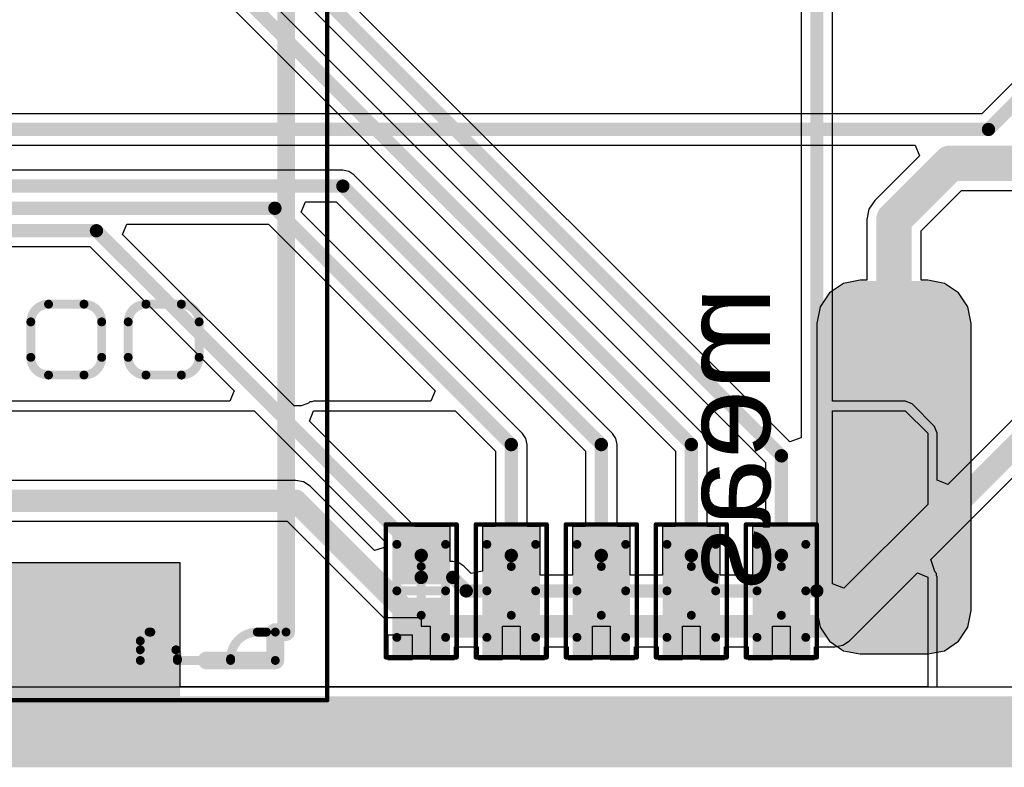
# Model space of a CAD drawing. Header units: millimetres. Extents: x 9.4 to 105.2, y 7.6 to 67.1.
# Tile 49 of 152: x 52.9 to 64, y 8 to 16.5. Entities that reach past the tile are written whole.
import ezdxf

# ---------------------------------------------------------------- set-up
doc = ezdxf.new("R2010")
doc.units = ezdxf.units.MM
for name, color, linetype in [('BottomLayer', 5, 'Continuous'), ('BottomOverlay', 54, 'Continuous'), ('BottomPaste', 16, 'Continuous'), ('BottomSolder', 6, 'Continuous'), ('KeepOutLayer', 6, 'Continuous'), ('Mechanical13', 56, 'Continuous'), ('Mechanical15', 56, 'Continuous'), ('TopLayer', 1, 'Continuous'), ('TopOverlay', 2, 'Continuous'), ('TopPaste', 8, 'Continuous'), ('TopSolder', 216, 'Continuous')]:
    doc.layers.add(name, color=color, linetype=linetype)
doc.styles.add('Arial', font='arial.ttf', dxfattribs={"height": 0.2})

msp = doc.modelspace()

# ---------------------------------------------------------------- hatches: boundary and pattern name
at = {"layer": 'BottomLayer'}
h = msp.add_hatch(color=5, dxfattribs=at)
edge = h.paths.add_edge_path()
edge.add_arc((63.119, 9.811), 0.381, 270, 360)
edge.add_line((63.5, 9.811), (63.5, 13.049))
edge.add_arc((63.119, 13.049), 0.381, 0, 90)
edge.add_line((63.119, 13.43), (62.357, 13.43))
edge.add_arc((62.357, 13.049), 0.381, 90, 180)
edge.add_line((61.976, 13.049), (61.976, 9.811))
edge.add_arc((62.357, 9.811), 0.381, 180, 270)
edge.add_line((62.357, 9.43), (63.119, 9.43))
at = {"layer": 'BottomPaste'}
h = msp.add_hatch(color=16, dxfattribs=at)
edge = h.paths.add_edge_path()
edge.add_arc((63.119, 9.811), 0.331, 270, 360)
edge.add_line((63.45, 9.811), (63.45, 13.049))
edge.add_arc((63.119, 13.049), 0.331, 0, 90)
edge.add_line((63.119, 13.38), (62.357, 13.38))
edge.add_arc((62.357, 13.049), 0.331, 90, 180)
edge.add_line((62.026, 13.049), (62.026, 9.811))
edge.add_arc((62.357, 9.811), 0.331, 180, 270)
edge.add_line((62.357, 9.48), (63.119, 9.48))
at = {"layer": 'BottomSolder'}
h = msp.add_hatch(color=6, dxfattribs=at)
edge = h.paths.add_edge_path()
edge.add_arc((63.119, 9.811), 0.481, 270, 360)
edge.add_line((63.6, 9.811), (63.6, 13.049))
edge.add_arc((63.119, 13.049), 0.481, 0, 90)
edge.add_line((63.119, 13.53), (62.357, 13.53))
edge.add_arc((62.357, 13.049), 0.481, 90, 180)
edge.add_line((61.876, 13.049), (61.876, 9.811))
edge.add_arc((62.357, 9.811), 0.481, 180, 270)
edge.add_line((62.357, 9.33), (63.119, 9.33))
at = {"layer": 'TopLayer'}
for points in [[(57.179, 10.658), (57.629, 10.658), (57.629, 10.208), (57.179, 10.208)], [(58.195, 10.658), (58.645, 10.658), (58.645, 10.208), (58.195, 10.208)], [(59.211, 10.658), (59.661, 10.658), (59.661, 10.208), (59.211, 10.208)], [(60.227, 10.658), (60.677, 10.658), (60.677, 10.208), (60.227, 10.208)], [(61.243, 10.658), (61.693, 10.658), (61.693, 10.208), (61.243, 10.208)], [(54.584, 8.899), (52.684, 8.899), (52.684, 10.249), (54.584, 10.249)], [(57.179, 9.858), (57.629, 9.858), (57.629, 9.408), (57.179, 9.408)], [(58.195, 9.858), (58.645, 9.858), (58.645, 9.408), (58.195, 9.408)], [(59.211, 9.858), (59.661, 9.858), (59.661, 9.408), (59.211, 9.408)], [(60.227, 9.858), (60.677, 9.858), (60.677, 9.408), (60.227, 9.408)], [(61.243, 9.858), (61.693, 9.858), (61.693, 9.408), (61.243, 9.408)]]:
    msp.add_hatch(color=1, dxfattribs=at).paths.add_polyline_path(points)
at = {"layer": 'TopPaste'}
for points in [[(57.229, 10.608), (57.579, 10.608), (57.579, 10.258), (57.229, 10.258)], [(58.245, 10.608), (58.595, 10.608), (58.595, 10.258), (58.245, 10.258)], [(59.261, 10.608), (59.611, 10.608), (59.611, 10.258), (59.261, 10.258)], [(60.277, 10.608), (60.627, 10.608), (60.627, 10.258), (60.277, 10.258)], [(61.293, 10.608), (61.643, 10.608), (61.643, 10.258), (61.293, 10.258)], [(54.534, 8.949), (52.734, 8.949), (52.734, 10.199), (54.534, 10.199)], [(57.229, 9.808), (57.579, 9.808), (57.579, 9.458), (57.229, 9.458)], [(58.245, 9.808), (58.595, 9.808), (58.595, 9.458), (58.245, 9.458)], [(59.261, 9.808), (59.611, 9.808), (59.611, 9.458), (59.261, 9.458)], [(60.277, 9.808), (60.627, 9.808), (60.627, 9.458), (60.277, 9.458)], [(61.293, 9.808), (61.643, 9.808), (61.643, 9.458), (61.293, 9.458)]]:
    msp.add_hatch(color=8, dxfattribs=at).paths.add_polyline_path(points)
at = {"layer": 'TopSolder'}
for points in [[(57.079, 10.758), (57.729, 10.758), (57.729, 10.108), (57.079, 10.108)], [(58.095, 10.758), (58.745, 10.758), (58.745, 10.108), (58.095, 10.108)], [(59.111, 10.758), (59.761, 10.758), (59.761, 10.108), (59.111, 10.108)], [(60.127, 10.758), (60.777, 10.758), (60.777, 10.108), (60.127, 10.108)], [(61.143, 10.758), (61.793, 10.758), (61.793, 10.108), (61.143, 10.108)], [(54.684, 8.799), (52.584, 8.799), (52.584, 10.349), (54.684, 10.349)], [(57.079, 9.958), (57.729, 9.958), (57.729, 9.308), (57.079, 9.308)], [(58.095, 9.958), (58.745, 9.958), (58.745, 9.308), (58.095, 9.308)], [(59.111, 9.958), (59.761, 9.958), (59.761, 9.308), (59.111, 9.308)], [(60.127, 9.958), (60.777, 9.958), (60.777, 9.308), (60.127, 9.308)], [(61.143, 9.958), (61.793, 9.958), (61.793, 9.308), (61.143, 9.308)]]:
    msp.add_hatch(color=216, dxfattribs=at).paths.add_polyline_path(points)

# ---------------------------------------------------------------- linework, layer by layer
at = {"layer": 'BottomLayer'}
for p, q in [((64.185, 15.873), (63.731, 15.418)), ((63.731, 15.418), (41.986, 15.418)), ((41.986, 15.062), (62.977, 15.062)), ((62.977, 15.062), (63.026, 14.944)), ((63.026, 14.944), (62.522, 14.44)), ((63.044, 14.097), (63.5, 14.553)), ((63.5, 14.553), (64.516, 14.553)), ((62.455, 14.341), (62.432, 14.224)), ((62.522, 14.44), (62.455, 14.341)), ((62.432, 14.224), (62.432, 14.224)), ((62.432, 14.224), (62.432, 13.539)), ((63.044, 13.539), (63.044, 14.097)), ((62.169, 13.502), (62.01, 13.396)), ((62.357, 13.539), (62.169, 13.502)), ((62.432, 13.539), (62.357, 13.539)), ((63.119, 13.539), (63.044, 13.539)), ((63.307, 13.502), (63.119, 13.539)), ((63.466, 13.396), (63.307, 13.502)), ((62.01, 13.396), (61.904, 13.237)), ((63.572, 13.237), (63.466, 13.396)), ((61.904, 13.237), (61.867, 13.049)), ((63.609, 13.049), (63.572, 13.237)), ((61.867, 13.049), (61.867, 9.811)), ((63.609, 9.811), (63.609, 13.049)), ((61.867, 9.811), (61.904, 9.623)), ((63.572, 9.623), (63.609, 9.811)), ((61.904, 9.623), (62.01, 9.464)), ((63.466, 9.464), (63.572, 9.623)), ((62.01, 9.464), (62.169, 9.358)), ((63.307, 9.358), (63.466, 9.464)), ((62.169, 9.358), (62.357, 9.321)), ((63.119, 9.321), (63.307, 9.358)), ((62.357, 9.321), (63.119, 9.321)), ((82.046, 8.948), (13.299, 8.948))]:
    msp.add_line(p, q, dxfattribs=at)
for points, const_width in [([(63.805, 15.24), (64.364, 15.799)], 0.15), ([(41.402, 15.24), (63.805, 15.24)], 0.15), ([(62.738, 14.224), (63.373, 14.859)], 0.4), ([(63.373, 14.859), (64.516, 14.859)], 0.4), ([(62.738, 11.43), (62.738, 14.224)], 0.4)]:
    msp.add_lwpolyline(points, dxfattribs=dict(at, const_width=const_width))
for points, const_width in [([(63.767, 15.24, 1), (63.842, 15.24, 1)], 0.075), ([(63.767, 15.24, 1), (63.842, 15.24, 1)], 0.075), ([(63.273, 14.859, 1), (63.473, 14.859, 1)], 0.2), ([(63.273, 14.859, 1), (63.473, 14.859, 1)], 0.2), ([(62.638, 14.224, 1), (62.838, 14.224, 1)], 0.2), ([(62.638, 14.224, 1), (62.838, 14.224, 1)], 0.2), ([(62.638, 11.43, 1), (62.838, 11.43, 1)], 0.2)]:
    msp.add_lwpolyline(points, format="xyb", close=True, dxfattribs=dict(at, const_width=const_width))
at = {"layer": 'KeepOutLayer'}
for points, const_width in [([(13.286, 8.642), (101.268, 8.642)], 0.4), ([(13.281, 8.542), (101.273, 8.542)], 0.2), ([(13.277, 8.242), (101.277, 8.242)], 0.4), ([(13.277, 8.342), (101.277, 8.342)], 0.2)]:
    msp.add_lwpolyline(points, dxfattribs=dict(at, const_width=const_width))
at = {"layer": 'Mechanical13', "const_width": 0.1}
for points in [[(55.879, 9.568), (55.879, 20.649)], [(53.199, 13.269), (53.599, 13.269)], [(54.298, 13.269), (54.698, 13.269)], [(52.999, 12.669), (52.999, 13.069)], [(53.799, 12.669), (53.799, 13.069)], [(54.098, 12.669), (54.098, 13.069)], [(54.898, 12.669), (54.898, 13.069)], [(53.199, 12.469), (53.599, 12.469)], [(54.298, 12.469), (54.698, 12.469)], [(57.129, 9.508), (57.129, 10.558)], [(57.129, 10.558), (57.679, 10.558)], [(57.679, 9.508), (57.679, 10.558)], [(58.145, 9.508), (58.145, 10.558)], [(58.145, 10.558), (58.695, 10.558)], [(58.695, 9.508), (58.695, 10.558)], [(59.161, 9.508), (59.161, 10.558)], [(59.161, 10.558), (59.711, 10.558)], [(59.711, 9.508), (59.711, 10.558)], [(60.177, 9.508), (60.177, 10.558)], [(60.177, 10.558), (60.727, 10.558)], [(60.727, 9.508), (60.727, 10.558)], [(61.193, 9.508), (61.193, 10.558)], [(61.193, 10.558), (61.743, 10.558)], [(61.743, 9.508), (61.743, 10.558)], [(54.333, 9.568), (54.354, 9.568)], [(55.554, 9.568), (55.659, 9.568)], [(55.659, 9.568), (55.879, 9.568)], [(55.758, 9.248), (55.758, 9.568)], [(57.129, 9.508), (57.679, 9.508)], [(58.145, 9.508), (58.695, 9.508)], [(59.161, 9.508), (59.711, 9.508)], [(60.177, 9.508), (60.727, 9.508)], [(61.193, 9.508), (61.743, 9.508)], [(54.234, 9.248), (54.234, 9.469)], [(54.234, 9.368), (54.636, 9.368)], [(47.064, 9.248), (54.234, 9.248)], [(54.653, 9.248), (54.653, 9.269)], [(54.653, 9.248), (55.253, 9.248)], [(55.253, 9.248), (55.253, 9.269)], [(55.253, 9.248), (55.758, 9.248)]]:
    msp.add_lwpolyline(points, dxfattribs=at)
for points in [[(52.999, 13.068, -0.414214), (53.199, 13.268)], [(53.599, 13.268, -0.414214), (53.799, 13.068)], [(54.098, 13.068, -0.414214), (54.298, 13.268)], [(54.698, 13.268, -0.414214), (54.898, 13.068)], [(53.199, 12.468, -0.414214), (52.999, 12.668)], [(53.799, 12.668, -0.414214), (53.599, 12.468)], [(54.298, 12.468, -0.414214), (54.098, 12.668)], [(54.898, 12.668, -0.414214), (54.698, 12.468)], [(54.234, 9.468, -0.414214), (54.333, 9.568)], [(54.354, 9.568, -0.414214), (54.654, 9.268)], [(55.254, 9.268, -0.414214), (55.554, 9.568)]]:
    msp.add_lwpolyline(points, format="xyb", dxfattribs=at)
at = {"layer": 'Mechanical13', "const_width": 0.05}
for points in [[(53.174, 13.269, 1), (53.224, 13.269, 1)], [(53.174, 13.268, 1), (53.224, 13.268, 1)], [(53.574, 13.269, 1), (53.624, 13.269, 1)], [(53.574, 13.268, 1), (53.623, 13.268, 1)], [(54.273, 13.269, 1), (54.323, 13.269, 1)], [(54.273, 13.268, 1), (54.323, 13.268, 1)], [(54.673, 13.269, 1), (54.723, 13.269, 1)], [(54.673, 13.268, 1), (54.723, 13.268, 1)], [(52.974, 13.069, 1), (53.024, 13.069, 1)], [(52.974, 13.068, 1), (53.024, 13.068, 1)], [(53.774, 13.069, 1), (53.824, 13.069, 1)], [(53.774, 13.068, 1), (53.823, 13.068, 1)], [(54.073, 13.069, 1), (54.123, 13.069, 1)], [(54.073, 13.068, 1), (54.123, 13.068, 1)], [(54.873, 13.069, 1), (54.923, 13.069, 1)], [(54.873, 13.068, 1), (54.923, 13.068, 1)], [(52.974, 12.669, 1), (53.024, 12.669, 1)], [(52.974, 12.668, 1), (53.024, 12.668, 1)], [(53.774, 12.669, 1), (53.824, 12.669, 1)], [(53.774, 12.668, 1), (53.823, 12.668, 1)], [(54.073, 12.669, 1), (54.123, 12.669, 1)], [(54.073, 12.668, 1), (54.123, 12.668, 1)], [(54.873, 12.669, 1), (54.923, 12.669, 1)], [(54.873, 12.668, 1), (54.923, 12.668, 1)], [(53.174, 12.469, 1), (53.224, 12.469, 1)], [(53.174, 12.468, 1), (53.224, 12.468, 1)], [(53.574, 12.469, 1), (53.624, 12.469, 1)], [(53.574, 12.468, 1), (53.623, 12.468, 1)], [(54.273, 12.469, 1), (54.323, 12.469, 1)], [(54.273, 12.468, 1), (54.323, 12.468, 1)], [(54.673, 12.469, 1), (54.723, 12.469, 1)], [(54.673, 12.468, 1), (54.723, 12.468, 1)], [(57.104, 10.558, 1), (57.154, 10.558, 1)], [(57.104, 10.558, 1), (57.154, 10.558, 1)], [(57.654, 10.558, 1), (57.704, 10.558, 1)], [(57.654, 10.558, 1), (57.704, 10.558, 1)], [(58.12, 10.558, 1), (58.17, 10.558, 1)], [(58.12, 10.558, 1), (58.17, 10.558, 1)], [(58.67, 10.558, 1), (58.72, 10.558, 1)], [(58.67, 10.558, 1), (58.72, 10.558, 1)], [(59.136, 10.558, 1), (59.186, 10.558, 1)], [(59.136, 10.558, 1), (59.186, 10.558, 1)], [(59.686, 10.558, 1), (59.736, 10.558, 1)], [(59.686, 10.558, 1), (59.736, 10.558, 1)], [(60.152, 10.558, 1), (60.202, 10.558, 1)], [(60.152, 10.558, 1), (60.202, 10.558, 1)], [(60.702, 10.558, 1), (60.752, 10.558, 1)], [(60.702, 10.558, 1), (60.752, 10.558, 1)], [(61.168, 10.558, 1), (61.218, 10.558, 1)], [(61.168, 10.558, 1), (61.218, 10.558, 1)], [(61.718, 10.558, 1), (61.768, 10.558, 1)], [(61.718, 10.558, 1), (61.768, 10.558, 1)], [(54.308, 9.568, 1), (54.358, 9.568, 1)], [(54.308, 9.568, 1), (54.358, 9.568, 1)], [(54.329, 9.568, 1), (54.379, 9.568, 1)], [(54.329, 9.568, 1), (54.378, 9.568, 1)], [(55.529, 9.568, 1), (55.579, 9.568, 1)], [(55.529, 9.568, 1), (55.579, 9.568, 1)], [(55.634, 9.568, 1), (55.684, 9.568, 1)], [(55.634, 9.568, 1), (55.684, 9.568, 1)], [(55.733, 9.568, 1), (55.783, 9.568, 1)], [(55.854, 9.568, 1), (55.904, 9.568, 1)], [(55.854, 9.568, 1), (55.904, 9.568, 1)], [(57.104, 9.508, 1), (57.154, 9.508, 1)], [(57.104, 9.508, 1), (57.154, 9.508, 1)], [(57.654, 9.508, 1), (57.704, 9.508, 1)], [(57.654, 9.508, 1), (57.704, 9.508, 1)], [(58.12, 9.508, 1), (58.17, 9.508, 1)], [(58.12, 9.508, 1), (58.17, 9.508, 1)], [(58.67, 9.508, 1), (58.72, 9.508, 1)], [(58.67, 9.508, 1), (58.72, 9.508, 1)], [(59.136, 9.508, 1), (59.186, 9.508, 1)], [(59.136, 9.508, 1), (59.186, 9.508, 1)], [(59.686, 9.508, 1), (59.736, 9.508, 1)], [(59.686, 9.508, 1), (59.736, 9.508, 1)], [(60.152, 9.508, 1), (60.202, 9.508, 1)], [(60.152, 9.508, 1), (60.202, 9.508, 1)], [(60.702, 9.508, 1), (60.752, 9.508, 1)], [(60.702, 9.508, 1), (60.752, 9.508, 1)], [(61.168, 9.508, 1), (61.218, 9.508, 1)], [(61.168, 9.508, 1), (61.218, 9.508, 1)], [(61.718, 9.508, 1), (61.768, 9.508, 1)], [(61.718, 9.508, 1), (61.768, 9.508, 1)], [(54.209, 9.469, 1), (54.259, 9.469, 1)], [(54.209, 9.468, 1), (54.258, 9.468, 1)], [(54.209, 9.368, 1), (54.259, 9.368, 1)], [(54.611, 9.368, 1), (54.661, 9.368, 1)], [(54.209, 9.248, 1), (54.259, 9.248, 1)], [(54.209, 9.248, 1), (54.259, 9.248, 1)], [(54.628, 9.269, 1), (54.678, 9.269, 1)], [(54.628, 9.248, 1), (54.678, 9.248, 1)], [(54.628, 9.248, 1), (54.678, 9.248, 1)], [(54.629, 9.268, 1), (54.678, 9.268, 1)], [(55.228, 9.269, 1), (55.278, 9.269, 1)], [(55.228, 9.248, 1), (55.278, 9.248, 1)], [(55.228, 9.248, 1), (55.278, 9.248, 1)], [(55.228, 9.248, 1), (55.278, 9.248, 1)], [(55.229, 9.268, 1), (55.279, 9.268, 1)], [(55.733, 9.248, 1), (55.783, 9.248, 1)], [(55.733, 9.248, 1), (55.783, 9.248, 1)]]:
    msp.add_lwpolyline(points, format="xyb", close=True, dxfattribs=at)
at = {"layer": 'Mechanical15'}
for points, const_width in [([(56.343, 8.799), (56.343, 21.049)], 0.05), ([(57.004, 9.283), (57.004, 10.783)], 0.05), ([(57.004, 10.783), (57.804, 10.783)], 0.05), ([(57.804, 9.283), (57.804, 10.783)], 0.05), ([(58.02, 9.283), (58.02, 10.783)], 0.05), ([(58.02, 10.783), (58.82, 10.783)], 0.05), ([(58.82, 9.283), (58.82, 10.783)], 0.05), ([(59.036, 9.283), (59.036, 10.783)], 0.05), ([(59.036, 10.783), (59.836, 10.783)], 0.05), ([(59.836, 9.283), (59.836, 10.783)], 0.05), ([(60.052, 9.283), (60.052, 10.783)], 0.05), ([(60.052, 10.783), (60.852, 10.783)], 0.05), ([(60.852, 9.283), (60.852, 10.783)], 0.05), ([(61.068, 9.283), (61.068, 10.783)], 0.05), ([(61.068, 10.783), (61.868, 10.783)], 0.05), ([(61.868, 9.283), (61.868, 10.783)], 0.05), ([(57.404, 9.758), (57.404, 10.308)], 0.1), ([(58.42, 9.758), (58.42, 10.308)], 0.1), ([(59.436, 9.758), (59.436, 10.308)], 0.1), ([(60.452, 9.758), (60.452, 10.308)], 0.1), ([(61.468, 9.758), (61.468, 10.308)], 0.1), ([(57.129, 10.033), (57.679, 10.033)], 0.1), ([(58.145, 10.033), (58.695, 10.033)], 0.1), ([(59.161, 10.033), (59.711, 10.033)], 0.1), ([(60.177, 10.033), (60.727, 10.033)], 0.1), ([(61.193, 10.033), (61.743, 10.033)], 0.1), ([(57.004, 9.283), (57.804, 9.283)], 0.05), ([(58.02, 9.283), (58.82, 9.283)], 0.05), ([(59.036, 9.283), (59.836, 9.283)], 0.05), ([(60.052, 9.283), (60.852, 9.283)], 0.05), ([(61.068, 9.283), (61.868, 9.283)], 0.05), ([(43.464, 8.799), (56.343, 8.799)], 0.05)]:
    msp.add_lwpolyline(points, dxfattribs=dict(at, const_width=const_width))
for points, const_width in [([(56.992, 10.783, 1), (57.017, 10.783, 1)], 0.025), ([(56.992, 10.783, 1), (57.017, 10.783, 1)], 0.025), ([(57.791, 10.783, 1), (57.816, 10.783, 1)], 0.025), ([(57.791, 10.783, 1), (57.816, 10.783, 1)], 0.025), ([(58.008, 10.783, 1), (58.033, 10.783, 1)], 0.025), ([(58.008, 10.783, 1), (58.033, 10.783, 1)], 0.025), ([(58.807, 10.783, 1), (58.832, 10.783, 1)], 0.025), ([(58.807, 10.783, 1), (58.832, 10.783, 1)], 0.025), ([(59.024, 10.783, 1), (59.049, 10.783, 1)], 0.025), ([(59.024, 10.783, 1), (59.049, 10.783, 1)], 0.025), ([(59.823, 10.783, 1), (59.848, 10.783, 1)], 0.025), ([(59.823, 10.783, 1), (59.848, 10.783, 1)], 0.025), ([(60.04, 10.783, 1), (60.065, 10.783, 1)], 0.025), ([(60.04, 10.783, 1), (60.065, 10.783, 1)], 0.025), ([(60.839, 10.783, 1), (60.864, 10.783, 1)], 0.025), ([(60.839, 10.783, 1), (60.864, 10.783, 1)], 0.025), ([(61.056, 10.783, 1), (61.081, 10.783, 1)], 0.025), ([(61.056, 10.783, 1), (61.081, 10.783, 1)], 0.025), ([(61.855, 10.783, 1), (61.88, 10.783, 1)], 0.025), ([(61.855, 10.783, 1), (61.88, 10.783, 1)], 0.025), ([(57.379, 10.308, 1), (57.429, 10.308, 1)], 0.05), ([(58.395, 10.308, 1), (58.445, 10.308, 1)], 0.05), ([(59.411, 10.308, 1), (59.461, 10.308, 1)], 0.05), ([(60.427, 10.308, 1), (60.477, 10.308, 1)], 0.05), ([(61.443, 10.308, 1), (61.493, 10.308, 1)], 0.05), ([(57.104, 10.033, 1), (57.154, 10.033, 1)], 0.05), ([(57.654, 10.033, 1), (57.704, 10.033, 1)], 0.05), ([(58.12, 10.033, 1), (58.17, 10.033, 1)], 0.05), ([(58.67, 10.033, 1), (58.72, 10.033, 1)], 0.05), ([(59.136, 10.033, 1), (59.186, 10.033, 1)], 0.05), ([(59.686, 10.033, 1), (59.736, 10.033, 1)], 0.05), ([(60.152, 10.033, 1), (60.202, 10.033, 1)], 0.05), ([(60.702, 10.033, 1), (60.752, 10.033, 1)], 0.05), ([(61.168, 10.033, 1), (61.218, 10.033, 1)], 0.05), ([(61.718, 10.033, 1), (61.768, 10.033, 1)], 0.05), ([(57.379, 9.758, 1), (57.429, 9.758, 1)], 0.05), ([(58.395, 9.758, 1), (58.445, 9.758, 1)], 0.05), ([(59.411, 9.758, 1), (59.461, 9.758, 1)], 0.05), ([(60.427, 9.758, 1), (60.477, 9.758, 1)], 0.05), ([(61.443, 9.758, 1), (61.493, 9.758, 1)], 0.05), ([(56.992, 9.283, 1), (57.017, 9.283, 1)], 0.025), ([(56.992, 9.283, 1), (57.017, 9.283, 1)], 0.025), ([(57.791, 9.283, 1), (57.816, 9.283, 1)], 0.025), ([(57.791, 9.283, 1), (57.816, 9.283, 1)], 0.025), ([(58.008, 9.283, 1), (58.033, 9.283, 1)], 0.025), ([(58.008, 9.283, 1), (58.033, 9.283, 1)], 0.025), ([(58.807, 9.283, 1), (58.832, 9.283, 1)], 0.025), ([(58.807, 9.283, 1), (58.832, 9.283, 1)], 0.025), ([(59.024, 9.283, 1), (59.049, 9.283, 1)], 0.025), ([(59.024, 9.283, 1), (59.049, 9.283, 1)], 0.025), ([(59.823, 9.283, 1), (59.848, 9.283, 1)], 0.025), ([(59.823, 9.283, 1), (59.848, 9.283, 1)], 0.025), ([(60.04, 9.283, 1), (60.065, 9.283, 1)], 0.025), ([(60.04, 9.283, 1), (60.065, 9.283, 1)], 0.025), ([(60.839, 9.283, 1), (60.864, 9.283, 1)], 0.025), ([(60.839, 9.283, 1), (60.864, 9.283, 1)], 0.025), ([(61.056, 9.283, 1), (61.081, 9.283, 1)], 0.025), ([(61.056, 9.283, 1), (61.081, 9.283, 1)], 0.025), ([(61.855, 9.283, 1), (61.88, 9.283, 1)], 0.025), ([(61.855, 9.283, 1), (61.88, 9.283, 1)], 0.025), ([(56.331, 8.799, 1), (56.356, 8.799, 1)], 0.025), ([(56.331, 8.799, 1), (56.356, 8.799, 1)], 0.025)]:
    msp.add_lwpolyline(points, format="xyb", close=True, dxfattribs=dict(at, const_width=const_width))
at = {"layer": 'TopLayer'}
for p, q in [((62.046, 12.173), (62.046, 29.553)), ((61.69, 29.479), (61.69, 11.761)), ((60.578, 11.81), (53.993, 18.396)), ((53.815, 18.069), (60.274, 11.61)), ((61.563, 11.715), (55.796, 17.481)), ((55.544, 17.229), (61.29, 11.483)), ((56.519, 14.779), (50.696, 14.779)), ((56.587, 14.766), (56.519, 14.779)), ((56.645, 14.727), (56.587, 14.766)), ((59.562, 11.81), (56.645, 14.727)), ((56.051, 14.305), (56.1, 14.423)), ((56.1, 14.423), (56.445, 14.423)), ((56.445, 14.423), (59.258, 11.61)), ((58.546, 11.81), (56.051, 14.305)), ((54.034, 14.055), (54.083, 14.173)), ((54.083, 14.173), (55.679, 14.173)), ((55.679, 14.173), (57.561, 12.291)), ((55.969, 12.12), (54.034, 14.055)), ((50.419, 13.919), (53.666, 13.919)), ((53.666, 13.919), (55.294, 12.291)), ((64.97, 12.859), (63.345, 11.233)), ((63.155, 10.389), (65.365, 12.599)), ((55.294, 12.291), (55.245, 12.173)), ((57.561, 12.291), (57.512, 12.173)), ((55.245, 12.173), (50.165, 12.173)), ((56.05, 12.121), (55.969, 12.12)), ((56.114, 12.142), (56.05, 12.121)), ((56.134, 12.15), (56.114, 12.142)), ((56.149, 12.165), (56.134, 12.15)), ((56.17, 12.165), (56.149, 12.165)), ((56.19, 12.173), (56.17, 12.165)), ((57.512, 12.173), (56.19, 12.173)), ((62.865, 12.173), (62.046, 12.173)), ((62.942, 12.142), (62.865, 12.173)), ((63.196, 11.888), (62.942, 12.142)), ((50.165, 12.065), (55.52, 12.065)), ((55.52, 12.065), (57.02, 10.564)), ((56.142, 11.948), (56.19, 12.065)), ((56.19, 12.065), (57.787, 12.065)), ((57.787, 12.065), (58.242, 11.61)), ((62.046, 10.114), (62.046, 12.065)), ((62.046, 12.065), (62.865, 12.065)), ((62.865, 12.065), (63.119, 11.811)), ((57.331, 10.758), (56.142, 11.948)), ((63.227, 11.811), (63.196, 11.888)), ((63.196, 11.888), (63.196, 11.888)), ((58.585, 11.752), (58.546, 11.81)), ((59.601, 11.752), (59.562, 11.81)), ((60.617, 11.752), (60.578, 11.81)), ((63.119, 11.811), (63.119, 11.007)), ((63.227, 11.281), (63.227, 11.811)), ((58.598, 11.684), (58.585, 11.752)), ((58.598, 10.758), (58.598, 11.684)), ((59.614, 11.684), (59.601, 11.752)), ((59.614, 10.758), (59.614, 11.684)), ((60.63, 11.684), (60.617, 11.752)), ((60.63, 10.758), (60.63, 11.684)), ((61.687, 11.759), (61.563, 11.715)), ((61.69, 11.761), (61.687, 11.759)), ((58.242, 11.61), (58.242, 10.758)), ((59.258, 11.61), (59.258, 10.758)), ((60.274, 11.61), (60.274, 10.758)), ((61.29, 11.483), (61.29, 10.758)), ((55.988, 11.28), (50.165, 11.28)), ((56.077, 11.263), (55.988, 11.28)), ((56.152, 11.213), (56.077, 11.263)), ((63.345, 11.233), (63.227, 11.281)), ((56.876, 10.488), (56.152, 11.213)), ((63.119, 11.007), (62.173, 10.062)), ((50.165, 10.818), (55.892, 10.818)), ((55.892, 10.818), (56.977, 9.733)), ((57.729, 10.758), (57.331, 10.758)), ((57.729, 10.364), (57.729, 10.758)), ((58.242, 10.758), (58.095, 10.758)), ((58.095, 10.758), (58.095, 10.255)), ((58.745, 10.758), (58.598, 10.758)), ((58.745, 10.211), (58.745, 10.758)), ((59.258, 10.758), (59.111, 10.758)), ((59.111, 10.758), (59.111, 10.211)), ((59.761, 10.758), (59.614, 10.758)), ((59.761, 10.211), (59.761, 10.758)), ((60.274, 10.758), (60.127, 10.758)), ((60.127, 10.758), (60.127, 10.211)), ((60.777, 10.758), (60.63, 10.758)), ((60.777, 10.211), (60.777, 10.758)), ((61.29, 10.758), (61.143, 10.758)), ((61.143, 10.758), (61.143, 10.211)), ((57.02, 10.564), (57.014, 10.53)), ((57.014, 10.53), (56.876, 10.488)), ((54.684, 10.349), (52.584, 10.349)), ((54.684, 8.952), (54.684, 10.349)), ((57.76, 10.364), (57.729, 10.364)), ((57.828, 10.35), (57.76, 10.364)), ((57.886, 10.312), (57.828, 10.35)), ((63.196, 10.263), (63.155, 10.389)), ((57.968, 10.229), (57.886, 10.312)), ((58.095, 10.255), (57.968, 10.229)), ((62.236, 9.469), (63.002, 10.235)), ((63.002, 10.235), (63.119, 10.187)), ((63.204, 10.243), (63.196, 10.263)), ((63.219, 10.228), (63.204, 10.243)), ((63.219, 10.207), (63.219, 10.228)), ((59.111, 10.211), (58.745, 10.211)), ((60.127, 10.211), (59.761, 10.211)), ((61.143, 10.211), (60.777, 10.211)), ((62.173, 10.062), (62.046, 10.114)), ((63.119, 10.187), (63.119, 8.952)), ((63.227, 10.187), (63.219, 10.207)), ((63.227, 8.952), (63.227, 10.187)), ((56.977, 9.733), (57.404, 9.733)), ((57.404, 9.733), (57.404, 9.633)), ((57.404, 9.633), (57.504, 9.633)), ((57.504, 9.633), (57.504, 9.258)), ((58.32, 9.258), (58.32, 9.633)), ((58.32, 9.633), (58.52, 9.633)), ((58.52, 9.633), (58.52, 9.258)), ((59.336, 9.258), (59.336, 9.633)), ((59.336, 9.633), (59.536, 9.633)), ((59.536, 9.633), (59.536, 9.258)), ((60.352, 9.258), (60.352, 9.633)), ((60.352, 9.633), (60.552, 9.633)), ((60.552, 9.633), (60.552, 9.258)), ((61.368, 9.258), (61.368, 9.633)), ((61.368, 9.633), (61.568, 9.633)), ((61.568, 9.633), (61.568, 9.258)), ((57.304, 9.533), (57.029, 9.533)), ((57.029, 9.533), (57.029, 9.258)), ((57.304, 9.258), (57.304, 9.533)), ((62.161, 9.419), (62.236, 9.469)), ((57.779, 9.258), (57.779, 9.402)), ((57.779, 9.402), (58.045, 9.402)), ((58.045, 9.402), (58.045, 9.258)), ((58.795, 9.258), (58.795, 9.402)), ((58.795, 9.402), (59.061, 9.402)), ((59.061, 9.402), (59.061, 9.258)), ((59.811, 9.258), (59.811, 9.402)), ((59.811, 9.402), (60.077, 9.402)), ((60.077, 9.402), (60.077, 9.258)), ((60.827, 9.258), (60.827, 9.402)), ((60.827, 9.402), (61.093, 9.402)), ((61.093, 9.402), (61.093, 9.258)), ((61.843, 9.258), (61.843, 9.402)), ((61.843, 9.402), (62.072, 9.402)), ((62.072, 9.402), (62.161, 9.419)), ((57.029, 9.258), (57.304, 9.258)), ((57.504, 9.258), (57.779, 9.258)), ((58.045, 9.258), (58.32, 9.258)), ((58.52, 9.258), (58.795, 9.258)), ((59.061, 9.258), (59.336, 9.258)), ((59.536, 9.258), (59.811, 9.258)), ((60.077, 9.258), (60.352, 9.258)), ((60.552, 9.258), (60.827, 9.258)), ((61.093, 9.258), (61.368, 9.258)), ((61.568, 9.258), (61.843, 9.258)), ((63.119, 8.952), (54.684, 8.952)), ((63.23, 8.948), (63.227, 8.952)), ((72.394, 8.948), (63.23, 8.948))]:
    msp.add_line(p, q, dxfattribs=at)
for points, const_width in [([(61.868, 10.033), (61.868, 29.553)], 0.15), ([(53.696, 18.44), (60.452, 11.684)], 0.15), ([(55.499, 17.526), (61.468, 11.557)], 0.15), ([(50.622, 14.601), (56.519, 14.601)], 0.15), ([(56.519, 14.601), (59.436, 11.684)], 0.15), ([(50.519, 14.351), (55.753, 14.351)], 0.15), ([(55.753, 14.351), (58.42, 11.684)], 0.15), ([(50.419, 14.097), (53.74, 14.097)], 0.15), ([(53.74, 14.097), (57.404, 10.433)], 0.15), ([(62.072, 9.633), (65.202, 12.763)], 0.254), ([(58.42, 10.433), (58.42, 11.684)], 0.15), ([(59.436, 10.433), (59.436, 11.684)], 0.15), ([(60.452, 10.433), (60.452, 11.684)], 0.15), ([(61.468, 10.433), (61.468, 11.557)], 0.15), ([(46.736, 11.049), (55.988, 11.049)], 0.254), ([(55.988, 11.049), (57.404, 9.633)], 0.254), ([(57.404, 10.185), (57.404, 10.433)], 0.15), ([(57.404, 10.185), (57.76, 10.185)], 0.15), ([(57.76, 10.185), (57.912, 10.033)], 0.15), ([(57.912, 10.033), (61.868, 10.033)], 0.15), ([(57.404, 9.633), (58.42, 9.633)], 0.254), ([(58.42, 9.633), (59.436, 9.633)], 0.254), ([(59.436, 9.633), (60.452, 9.633)], 0.254), ([(60.452, 9.633), (61.468, 9.633)], 0.254), ([(61.468, 9.633), (62.072, 9.633)], 0.254)]:
    msp.add_lwpolyline(points, dxfattribs=dict(at, const_width=const_width))
for points, const_width in [([(56.482, 14.601, 1), (56.557, 14.601, 1)], 0.075), ([(56.482, 14.601, 1), (56.557, 14.601, 1)], 0.075), ([(55.715, 14.351, 1), (55.791, 14.351, 1)], 0.075), ([(55.715, 14.351, 1), (55.791, 14.351, 1)], 0.075), ([(53.702, 14.097, 1), (53.777, 14.097, 1)], 0.075), ([(53.702, 14.097, 1), (53.777, 14.097, 1)], 0.075), ([(58.382, 11.684, 1), (58.458, 11.684, 1)], 0.075), ([(58.382, 11.684, 1), (58.458, 11.684, 1)], 0.075), ([(59.398, 11.684, 1), (59.474, 11.684, 1)], 0.075), ([(59.398, 11.684, 1), (59.474, 11.684, 1)], 0.075), ([(60.414, 11.684, 1), (60.49, 11.684, 1)], 0.075), ([(60.414, 11.684, 1), (60.49, 11.684, 1)], 0.075), ([(61.43, 11.557, 1), (61.506, 11.557, 1)], 0.075), ([(61.43, 11.557, 1), (61.506, 11.557, 1)], 0.075), ([(55.925, 11.049, 1), (56.052, 11.049, 1)], 0.127), ([(55.925, 11.049, 1), (56.052, 11.049, 1)], 0.127), ([(57.366, 10.433, 1), (57.442, 10.433, 1)], 0.075), ([(57.366, 10.433, 1), (57.442, 10.433, 1)], 0.075), ([(58.382, 10.433, 1), (58.458, 10.433, 1)], 0.075), ([(59.398, 10.433, 1), (59.474, 10.433, 1)], 0.075), ([(60.414, 10.433, 1), (60.49, 10.433, 1)], 0.075), ([(61.43, 10.433, 1), (61.506, 10.433, 1)], 0.075), ([(57.366, 10.185, 1), (57.442, 10.185, 1)], 0.075), ([(57.366, 10.185, 1), (57.442, 10.185, 1)], 0.075), ([(57.722, 10.185, 1), (57.797, 10.185, 1)], 0.075), ([(57.722, 10.185, 1), (57.797, 10.185, 1)], 0.075), ([(57.874, 10.033, 1), (57.95, 10.033, 1)], 0.075), ([(57.874, 10.033, 1), (57.95, 10.033, 1)], 0.075), ([(61.83, 10.033, 1), (61.905, 10.033, 1)], 0.075), ([(61.83, 10.033, 1), (61.905, 10.033, 1)], 0.075), ([(57.34, 9.633, 1), (57.468, 9.633, 1)], 0.127), ([(57.34, 9.633, 1), (57.468, 9.633, 1)], 0.127), ([(58.356, 9.633, 1), (58.483, 9.633, 1)], 0.127), ([(58.356, 9.633, 1), (58.483, 9.633, 1)], 0.127), ([(59.373, 9.633, 1), (59.499, 9.633, 1)], 0.127), ([(59.373, 9.633, 1), (59.499, 9.633, 1)], 0.127), ([(60.388, 9.633, 1), (60.516, 9.633, 1)], 0.127), ([(60.388, 9.633, 1), (60.516, 9.633, 1)], 0.127), ([(61.404, 9.633, 1), (61.531, 9.633, 1)], 0.127), ([(61.404, 9.633, 1), (61.531, 9.633, 1)], 0.127), ([(62.009, 9.633, 1), (62.136, 9.633, 1)], 0.127), ([(62.009, 9.633, 1), (62.136, 9.633, 1)], 0.127)]:
    msp.add_lwpolyline(points, format="xyb", close=True, dxfattribs=dict(at, const_width=const_width))
at = {"layer": 'TopOverlay', "const_width": 0.2}
for points in [[(55.879, 9.568), (55.879, 18.749)], [(55.758, 9.248), (55.758, 9.568)], [(55.758, 9.568), (55.879, 9.568)], [(54.983, 9.248), (55.253, 9.248)], [(55.253, 9.248), (55.758, 9.248)]]:
    msp.add_lwpolyline(points, dxfattribs=at)
at = {"layer": 'TopOverlay', "const_width": 0.1}
for points in [[(55.708, 9.568, 1), (55.808, 9.568, 1)], [(55.708, 9.568, 1), (55.808, 9.568, 1)], [(55.829, 9.568, 1), (55.929, 9.568, 1)], [(55.829, 9.568, 1), (55.929, 9.568, 1)], [(54.933, 9.248, 1), (55.033, 9.248, 1)], [(55.203, 9.248, 1), (55.303, 9.248, 1)], [(55.203, 9.248, 1), (55.303, 9.248, 1)], [(55.708, 9.248, 1), (55.808, 9.248, 1)], [(55.708, 9.248, 1), (55.808, 9.248, 1)]]:
    msp.add_lwpolyline(points, format="xyb", close=True, dxfattribs=at)

# ---------------------------------------------------------------- texts
at = {"layer": 'BottomOverlay', "style": 'Arial', "text_generation_flag": 2}
msp.add_text('meas', height=1, rotation=90, dxfattribs=at).set_placement((61.341, 13.462))

doc.saveas('drawing.dxf')
